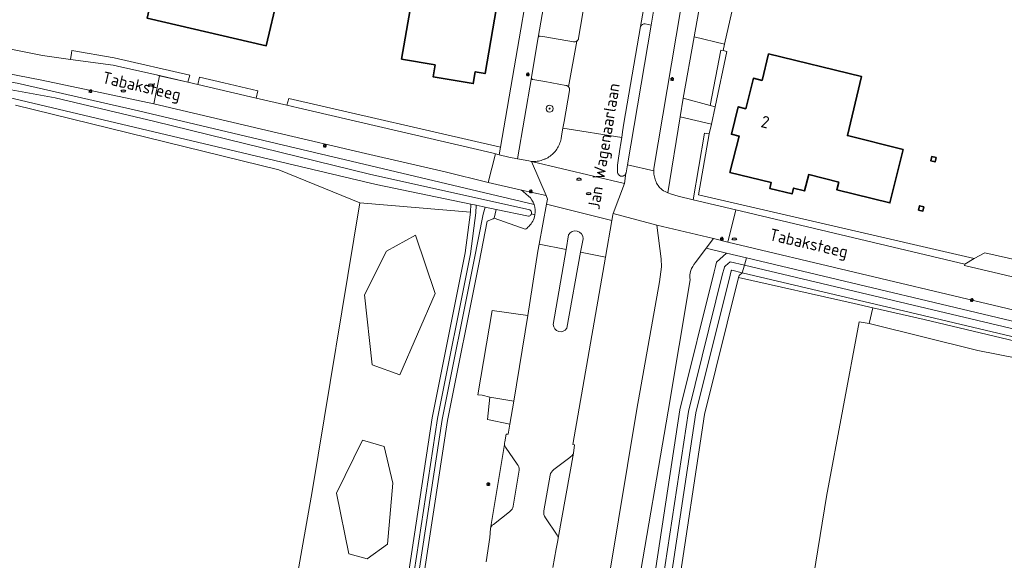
# Model space of a CAD drawing. Header units: metres. Extents: x 152610 to 160096, y 456114 to 462495.
# Tile 93 of 256: x 156441 to 156552, y 458532 to 458593. Entities that reach past the tile are written whole.
import ezdxf
from ezdxf.enums import TextEntityAlignment as Align

# ---------------------------------------------------------------- set-up
doc = ezdxf.new("R2010")
doc.units = ezdxf.units.M
doc.header["$LTSCALE"] = 0.5
doc.layers.get('0').update_dxf_attribs({"linetype": 'CONTINUOUS'})
for name, color, linetype, lineweight in [('B-PV-GR-BEPLANTING_CULTUUR_VASTE PLANTENVAK-GV', 251, 'CONTINUOUS', 18), ('B-PV-GR-BOOM-S', 251, 'CONTINUOUS', 25), ('B-PV-GR-GRAS-GV', 251, 'CONTINUOUS', 13), ('B-PV-GR-HAAG-GV', 251, 'CONTINUOUS', 13), ('B-PV-GR-HOUTWAL-GV', 251, 'CONTINUOUS', 13), ('B-PV-IE-MEUBILAIR-S', 251, 'CONTINUOUS', 25), ('B-PV-OG-BEBOUWING-GV', 6, 'CONTINUOUS', 35), ('B-PV-OG-BEBOUWING-T18', 1, 'CONTINUOUS', 18), ('B-PV-OG-TERREIN_BEGROEID-GV', 251, 'CONTINUOUS', 18), ('B-PV-OG-TERREIN_OEVER-GV', 251, 'CONTINUOUS', 18), ('B-PV-OG-TOPOGRAFIE-T18', 1, 'CONTINUOUS', 18), ('B-PV-OG-WATER_SLOOT-GV', 251, 'CONTINUOUS', 18), ('B-PV-OG-WEG-GV', 251, 'CONTINUOUS', 18), ('B-PV-VH-GESLOTENVERHARDING_ASFALT-GV', 251, 'CONTINUOUS', 18), ('B-PV-VH-HALFVERHARDING_GRASBETONSTEEN-GV', 251, 'CONTINUOUS', 18), ('B-PV-VH-ONVERHARD-GV', 251, 'CONTINUOUS', 18), ('B-PV-VH-ONVERHARD_ZAND-GV', 251, 'CONTINUOUS', 18), ('B-PV-VH-OPENVERHARDING_BETONSTRAATSTEEN-GV', 251, 'CONTINUOUS', 18), ('B-PV-VH-OPENVERHARDING_STRAATBAKSTEEN-GV', 251, 'CONTINUOUS', 18), ('B-PV-VH-OPENVERHARDING_TEGEL-GV', 251, 'CONTINUOUS', 18)]:
    doc.layers.add(name, color=color, linetype=linetype, lineweight=lineweight)
doc.styles.add('NLCS-ISO', font='NLCS-ISO.ttf')
doc.styles.add('NLCS-ISO-M750-T18', font='NLCS-ISO.ttf', dxfattribs={"height": 1.35})

# ---------------------------------------------------------------- blocks, each defined once
blk = doc.blocks.new('SIE-MEUBILAIR_PAAL_LICHTMAST-SO')
for points in [[(-0.62, 0), (-1, 0)], [(-0.71, 0.71), (-0.44, 0.44)], [(0, 1), (0, 0.62)], [(0.44, 0.44), (0.71, 0.71)], [(1, 0), (0.62, 0)], [(-0.71, -0.71), (-0.44, -0.44)], [(0, -0.62), (0, -1)], [(0.44, -0.44), (0.71, -0.71)]]:
    blk.add_lwpolyline(points)
blk.add_circle((0, 0), 0.5)
blk = doc.blocks.new('SIE-MEUBILAIR_PUT_RIOOLPUT-SO')
blk.add_ellipse((0, 0), major_axis=(1.25, 0), ratio=0.54)
blk = doc.blocks.new('SGR-BOOM_GBKN-SO')
at = {"linetype": 'ByBlock', "lineweight": 18}
h = blk.add_hatch(color=0, dxfattribs=at)
h.dxf.hatch_style = 1
edge = h.paths.add_edge_path()
edge.add_arc((0, 0), 0.25, 0, 360)
at = {"color": 0, "linetype": 'ByBlock', "lineweight": 18}
for radius in [2, 0.25]:
    blk.add_circle((0, 0), radius, dxfattribs=at)
at = {"color": 0, "linetype": 'ByBlock', "lineweight": 18, "style": 'NLCS-ISO'}
blk.add_attdef('SOORT', (2.5, 0), '', height=1.5, dxfattribs=at)

msp = doc.modelspace()

# ---------------------------------------------------------------- linework, layer by layer
at = {"layer": 'B-PV-GR-BEPLANTING_CULTUUR_VASTE PLANTENVAK-GV', "flags": 128}
for points in [[(156520.379, 458589.957), (156516.935, 458590.811), (156515.7, 458583.84), (156518.727, 458583.016), (156519.953, 458589.275), (156520.215, 458589.229)], [(156518.874, 458580.892), (156515.345, 458581.749), (156513.959, 458573.129), (156514.367, 458572.971), (156515.116, 458572.749), (156516.822, 458572.344), (156518.104, 458579.895), (156518.638, 458579.804)]]:
    msp.add_lwpolyline(points, close=True, dxfattribs=at)
at = {"layer": 'B-PV-GR-GRAS-GV', "flags": 128}
for points in [[(156408.442, 458521.719), (156468.112, 458508.001), (156473.65, 458539.32), (156479.07, 458572), (156469.902, 458575.753), (156440.067, 458583.047)], [(156741.968, 458510.285), (156716.376, 458515.591), (156689.855, 458521.509), (156623.329, 458537.539), (156617.858, 458538.778), (156616.34, 458539.85), (156614.546, 458540.459), (156582.83, 458547.895), (156564.993, 458552.159), (156549.07, 458555.29), (156536.737, 458558.339), (156535.631, 458558.55), (156531.931, 458538.76), (156530.23, 458528.3), (156529.289, 458522.328), (156529.144, 458514.112), (156529.723, 458503.182), (156530.731, 458493.506), (156660.31, 458463.511)]]:
    msp.add_lwpolyline(points, dxfattribs=at)
at = {"layer": 'B-PV-GR-HAAG-GV', "flags": 128}
for points in [[(156508.721, 458579.409), (156508.585, 458578.548), (156508.547, 458578.306), (156508.353, 458577.052), (156508.243, 458576.261), (156508.24, 458575.509), (156508.245, 458575.446), (156508.257, 458575.385), (156508.277, 458575.325), (156508.305, 458575.269), (156508.339, 458575.216), (156508.38, 458575.168), (156508.427, 458575.126), (156508.478, 458575.09), (156508.534, 458575.061), (156508.593, 458575.039), (156508.654, 458575.025), (156508.717, 458575.018), (156508.78, 458575.02), (156508.842, 458575.03), (156508.878, 458575.04), (156508.902, 458575.047), (156508.96, 458575.072), (156509.014, 458575.104), (156509.064, 458575.143), (156509.108, 458575.188), (156509.146, 458575.237), (156509.178, 458575.292), (156509.202, 458575.35), (156509.219, 458575.41), (156509.367, 458576.309), (156512.054, 458592.114), (156511.386, 458592.256)], [(156510.852, 458591.983), (156508.977, 458581.032), (156508.818, 458580.022), (156508.721, 458579.409)]]:
    msp.add_lwpolyline(points, dxfattribs=at)
at = {"layer": 'B-PV-GR-HAAG-GV'}
msp.add_lwpolyline([(156511.386, 458592.256, 0.3281206), (156510.852, 458591.983)], format="xyb", dxfattribs=at)
at = {"layer": 'B-PV-GR-HAAG-GV', "flags": 128}
for points in [[(156451.252, 458588.41), (156446.462, 458589.23), (156446.406, 458588.937), (156446.312, 458588.236), (156451.133, 458587.587), (156452.115, 458587.369), (156456.029, 458586.478), (156459.595, 458585.649), (156459.808, 458586.466)], [(156518.727, 458583.016), (156519.303, 458582.859), (156520.617, 458589.145), (156520.215, 458589.229), (156519.953, 458589.275)], [(156463.648, 458585.594), (156460.908, 458586.216), (156460.699, 458585.392), (156467.321, 458583.852), (156467.511, 458584.689)], [(156494.976, 458578.286), (156471.01, 458583.811), (156470.805, 458583.041), (156472.088, 458582.743), (156493.999, 458577.65), (156494.833, 458577.453)], [(156518.638, 458579.804), (156518.104, 458579.895), (156516.822, 458572.344), (156521.632, 458571.202), (156547.569, 458565.047), (156548.632, 458565.714), (156517.401, 458572.903)]]:
    msp.add_lwpolyline(points, close=True, dxfattribs=at)
at = {"layer": 'B-PV-GR-HOUTWAL-GV', "flags": 128}
for points in [[(156487.597, 458561.748), (156485.378, 458568.337), (156482.1, 458566.517), (156479.596, 458561.599), (156480.477, 458553.65), (156483.58, 458552.547)], [(156482.82, 458540.278), (156481.82, 458544.405), (156479.366, 458545.121), (156476.404, 458539.14), (156477.811, 458532.281), (156479.903, 458531.699), (156482.196, 458533.359)]]:
    msp.add_lwpolyline(points, close=True, dxfattribs=at)
at = {"layer": 'B-PV-OG-BEBOUWING-GV', "flags": 128}
for points in [[(156493.978, 458606.672), (156487.18, 458607.851), (156486.494, 458603.9), (156486.711, 458603.862), (156486.369, 458601.892), (156486.153, 458601.929), (156483.786, 458588.283), (156487.589, 458587.624), (156487.356, 458586.284), (156491.908, 458585.494), (156492.141, 458586.834), (156493.242, 458586.63), (156495.615, 458600.308), (156492.757, 458600.804), (156493.094, 458602.745), (156493.291, 458602.711)], [(156475.338, 458603.34), (156471.45, 458604.239), (156470.287, 458599.212), (156457.115, 458602.259), (156454.966, 458592.913), (156468.467, 458589.79), (156469.763, 458595.392), (156473.309, 458594.571)], [(156540.592, 458578.052), (156534.278, 458579.616), (156535.888, 458586.303), (156525.359, 458588.87), (156524.611, 458585.87), (156523.641, 458586.113), (156522.775, 458582.66), (156521.911, 458582.875), (156521.139, 458579.773), (156522.009, 458579.557), (156520.983, 458575.437), (156525.649, 458574.287), (156525.479, 458573.638), (156528.015, 458573.008), (156528.178, 458573.663), (156529.44, 458573.359), (156529.897, 458575.201), (156533.299, 458574.359), (156533.081, 458573.482), (156539.091, 458571.994)], [(156544.329, 458577.127), (156543.843, 458577.247), (156543.723, 458576.761), (156544.208, 458576.641)], [(156542.949, 458571.554), (156542.463, 458571.674), (156542.343, 458571.189), (156542.828, 458571.068)]]:
    msp.add_lwpolyline(points, close=True, dxfattribs=at)
at = {"layer": 'B-PV-OG-TERREIN_BEGROEID-GV', "flags": 128}
for points in [[(156500, 458595.104), (156499.268, 458590.732), (156499.275, 458590.758), (156499.291, 458590.793), (156499.314, 458590.825), (156499.343, 458590.85), (156499.377, 458590.87), (156499.414, 458590.882), (156499.452, 458590.887), (156499.491, 458590.883), (156500, 458590.795), (156503.26, 458590.235), (156503.322, 458590.227), (156503.385, 458590.227), (156503.447, 458590.236), (156503.508, 458590.252), (156503.566, 458590.275), (156503.62, 458590.306), (156503.641, 458590.322), (156503.671, 458590.344), (156503.716, 458590.387), (156503.755, 458590.436), (156503.788, 458590.49), (156503.813, 458590.547), (156503.831, 458590.607), (156503.838, 458590.642), (156505.542, 458600.588)], [(156498.178, 458572.764), (156497.904, 458572.99), (156497.558, 458573.302), (156497.362, 458573.454), (156493.615, 458574.314), (156488.711, 458575.511), (156479.697, 458577.581), (156469.693, 458579.918), (156455.735, 458583.206), (156443.051, 458585.872), (156437.577, 458586.935)], [(156440.266, 458585.533), (156453.991, 458582.428), (156498.794, 458571.797)], [(156479.07, 458572), (156473.65, 458539.32), (156468.112, 458508.001), (156468.042, 458507.605), (156480.768, 458505.072), (156482.029, 458504.821)], [(156483.279, 458505.36), (156484.088, 458526.802), (156487.269, 458547.674), (156491.009, 458566.342), (156491.588, 458570.933), (156479.07, 458572)], [(156530.731, 458493.506), (156529.723, 458503.182), (156529.144, 458514.112), (156529.289, 458522.328), (156530.23, 458528.3), (156531.931, 458538.76), (156535.631, 458558.55), (156536.737, 458558.339), (156537.144, 458560.112), (156535.034, 458560.592), (156521.963, 458563.567), (156518.085, 458548.022), (156514.963, 458527.283)]]:
    msp.add_lwpolyline(points, dxfattribs=at)
for points in [[(156498.494, 458586.131), (156498.492, 458586.176), (156496.927, 458576.994), (156498.204, 458576.741), (156498.361, 458576.716), (156498.518, 458576.699), (156498.676, 458576.691), (156498.835, 458576.69), (156498.993, 458576.697), (156499.151, 458576.712), (156499.307, 458576.735), (156499.463, 458576.766), (156499.616, 458576.805), (156499.768, 458576.852), (156499.917, 458576.906), (156500, 458576.941), (156500.063, 458576.967), (156500.205, 458577.036), (156500.345, 458577.112), (156500.479, 458577.195), (156500.61, 458577.285), (156500.736, 458577.381), (156500.857, 458577.483), (156500.973, 458577.591), (156501.083, 458577.705), (156501.187, 458577.824), (156501.285, 458577.949), (156501.377, 458578.078), (156501.462, 458578.212), (156501.54, 458578.35), (156501.611, 458578.492), (156501.675, 458578.637), (156501.731, 458578.784), (156501.78, 458578.935), (156501.821, 458579.088), (156501.855, 458579.243), (156501.861, 458579.278), (156501.955, 458579.816), (156502.064, 458580.445), (156502.198, 458581.214), (156502.808, 458584.725), (156502.816, 458584.787), (156502.816, 458584.849), (156502.808, 458584.911), (156502.792, 458584.971), (156502.768, 458585.029), (156502.737, 458585.083), (156502.701, 458585.132), (156502.699, 458585.134), (156502.656, 458585.178), (156502.608, 458585.217), (156502.554, 458585.249), (156502.497, 458585.274), (156502.437, 458585.291), (156502.388, 458585.3), (156500, 458585.722), (156498.649, 458585.96), (156498.61, 458585.974), (156498.575, 458585.995), (156498.545, 458586.022), (156498.521, 458586.055), (156498.504, 458586.092)], [(156485.378, 458568.337), (156487.597, 458561.748), (156483.58, 458552.547), (156480.477, 458553.65), (156479.596, 458561.599), (156482.1, 458566.517)], [(156520.758, 458567.56), (156519.118, 458567.95), (156518.303, 458566.867), (156520.598, 458566.321), (156522.839, 458565.787), (156593.916, 458548.862), (156652.466, 458535.045), (156698.899, 458523.696), (156747.824, 458512.068), (156782.274, 458503.415), (156785.907, 458502.946), (156786.087, 458504.488), (156784.016, 458504.981), (156695.502, 458526.038), (156688.382, 458527.732), (156592.287, 458550.565)], [(156654.465, 458532.42), (156610.097, 458542.872), (156579.294, 458550.162), (156542.969, 458558.786), (156537.144, 458560.112), (156536.737, 458558.339), (156549.07, 458555.29), (156564.993, 458552.159), (156582.83, 458547.895), (156614.546, 458540.459), (156616.34, 458539.85), (156617.858, 458538.778), (156623.329, 458537.539), (156689.855, 458521.509), (156716.376, 458515.591), (156741.968, 458510.285), (156781.599, 458500.666), (156785.532, 458499.738), (156785.64, 458500.663), (156782.276, 458501.056), (156750.601, 458509.35), (156706.755, 458519.709)], [(156479.366, 458545.121), (156481.82, 458544.405), (156482.82, 458540.278), (156482.196, 458533.359), (156479.903, 458531.699), (156477.811, 458532.281), (156476.404, 458539.14)]]:
    msp.add_lwpolyline(points, close=True, dxfattribs=at)
at = {"layer": 'B-PV-OG-TERREIN_BEGROEID-GV'}
msp.add_lwpolyline([(156498.794, 458571.797, 0.1219479), (156498.178, 458572.764)], format="xyb", dxfattribs=at)
at = {"layer": 'B-PV-OG-TERREIN_OEVER-GV', "flags": 128}
for points in [[(156498.794, 458571.797), (156453.991, 458582.428), (156440.266, 458585.533), (156431.31, 458586.979), (156417.555, 458588.042), (156414.798, 458587.764), (156414.658, 458587.762), (156414.519, 458587.745), (156414.383, 458587.711), (156414.251, 458587.663), (156414.125, 458587.6), (156414.008, 458587.523), (156413.9, 458587.433), (156413.803, 458587.331), (156413.718, 458587.219), (156413.646, 458587.098), (156413.588, 458586.97), (156413.545, 458586.836), (156413.518, 458586.699), (156413.506, 458586.558), (156413.51, 458586.418), (156413.52, 458586.351)], [(156413.52, 458586.351), (156414.215, 458586.37), (156414.199, 458586.469), (156414.2, 458586.569), (156414.216, 458586.668), (156414.235, 458586.73), (156415.579, 458586.954), (156417.145, 458587.076), (156428.482, 458586.4), (156435.377, 458585.546), (156444.572, 458583.878), (156455.862, 458581.228), (156480.146, 458575.233), (156498.298, 458571.201), (156498.365, 458571.164), (156498.422, 458571.114), (156498.468, 458571.054), (156498.501, 458570.984), (156498.518, 458570.91), (156498.519, 458570.834), (156498.505, 458570.759), (156498.886, 458570.634)], [(156440.067, 458583.047), (156469.902, 458575.753), (156479.07, 458572), (156491.588, 458570.933), (156491.627, 458571.866), (156480.914, 458574.094), (156451.437, 458581.066), (156438.529, 458584.122)], [(156484.686, 458526.745), (156487.86, 458547.57), (156491.602, 458566.245), (156492.183, 458570.858), (156492.237, 458571.739), (156491.627, 458571.866), (156491.588, 458570.933), (156491.009, 458566.342), (156487.269, 458547.674), (156484.088, 458526.802)], [(156485.83, 458526.637), (156488.99, 458547.371), (156492.57, 458565.239), (156493.502, 458569.922), (156494.147, 458570.199), (156494.275, 458570.254), (156494.519, 458571.264), (156493.266, 458571.525), (156493.047, 458570.71), (156491.982, 458565.356), (156488.399, 458547.475), (156485.232, 458526.694)], [(156498.886, 458570.634), (156498.505, 458570.759), (156498.475, 458570.689), (156498.431, 458570.627), (156498.376, 458570.575), (156498.31, 458570.536), (156498.238, 458570.511), (156498.18, 458570.503), (156494.519, 458571.264), (156494.275, 458570.254), (156497.799, 458569.005)], [(156513.133, 458527.545), (156516.27, 458548.384), (156520.154, 458563.957), (156520.307, 458564.57), (156520.31, 458564.582), (156520.353, 458564.754), (156520.492, 458564.88), (156521.006, 458565.342), (156522.616, 458564.96), (156522.839, 458565.787), (156520.598, 458566.321), (156519.823, 458565.623), (156519.457, 458565.293), (156519.337, 458564.812), (156519.184, 458564.199), (156515.288, 458548.58), (156512.143, 458527.687)], [(156514.963, 458527.283), (156518.085, 458548.022), (156521.963, 458563.567), (156522.011, 458563.759), (156522.382, 458564.093), (156521.198, 458564.373), (156521.114, 458564.297), (156520.993, 458563.809), (156517.104, 458548.218), (156513.974, 458527.424)]]:
    msp.add_lwpolyline(points, dxfattribs=at)
at = {"layer": 'B-PV-OG-TERREIN_OEVER-GV'}
for points in [[(156498.886, 458570.634, 0.126316), (156498.794, 458571.797)], [(156498.202, 458569.323, 0.1581816), (156498.886, 458570.634)], [(156497.799, 458569.005, 0.0541564), (156498.202, 458569.323)]]:
    msp.add_lwpolyline(points, format="xyb", dxfattribs=at)
at = {"layer": 'B-PV-OG-TERREIN_OEVER-GV', "flags": 128}
for points in [[(156652.466, 458535.045), (156593.916, 458548.862), (156522.839, 458565.787), (156522.616, 458564.96), (156592.996, 458548.249), (156641.654, 458536.836), (156679.628, 458527.932), (156726.771, 458516.436), (156770.147, 458505.996), (156781.876, 458502.991), (156785.849, 458502.454), (156785.907, 458502.946), (156782.274, 458503.415), (156747.824, 458512.068), (156698.899, 458523.696)], [(156586.59, 458548.927), (156541.444, 458559.594), (156522.382, 458564.093), (156522.011, 458563.759), (156521.963, 458563.567), (156535.034, 458560.592), (156537.144, 458560.112), (156542.969, 458558.786), (156579.294, 458550.162), (156610.097, 458542.872), (156654.465, 458532.42), (156706.755, 458519.709), (156750.601, 458509.35), (156782.276, 458501.056), (156785.64, 458500.663), (156785.731, 458501.443), (156781.703, 458501.959), (156736.262, 458513.269), (156683.194, 458526.005), (156635.663, 458537.326)]]:
    msp.add_lwpolyline(points, close=True, dxfattribs=at)
at = {"layer": 'B-PV-OG-WATER_SLOOT-GV', "flags": 128}
for points in [[(156438.529, 458584.122), (156451.437, 458581.066), (156480.914, 458574.094), (156491.627, 458571.866), (156492.237, 458571.739), (156493.266, 458571.525), (156494.519, 458571.264), (156498.18, 458570.503), (156498.238, 458570.511), (156498.31, 458570.536), (156498.376, 458570.575), (156498.431, 458570.627), (156498.475, 458570.689), (156498.505, 458570.759), (156498.519, 458570.834), (156498.518, 458570.91), (156498.501, 458570.984), (156498.468, 458571.054), (156498.422, 458571.114), (156498.365, 458571.164), (156498.298, 458571.201), (156480.146, 458575.233), (156455.862, 458581.228), (156444.572, 458583.878), (156435.377, 458585.546)], [(156485.232, 458526.694), (156488.399, 458547.475), (156491.982, 458565.356), (156493.047, 458570.71), (156493.266, 458571.525), (156492.237, 458571.739), (156492.183, 458570.858), (156491.602, 458566.245), (156487.86, 458547.57), (156484.686, 458526.745)], [(156513.974, 458527.424), (156517.104, 458548.218), (156520.993, 458563.809), (156521.114, 458564.297), (156521.198, 458564.373), (156522.382, 458564.093), (156522.616, 458564.96), (156521.006, 458565.342), (156520.492, 458564.88), (156520.353, 458564.754), (156520.31, 458564.582), (156520.307, 458564.57), (156520.154, 458563.957), (156516.27, 458548.384), (156513.133, 458527.545)]]:
    msp.add_lwpolyline(points, dxfattribs=at)
msp.add_lwpolyline([(156641.654, 458536.836), (156592.996, 458548.249), (156522.616, 458564.96), (156522.382, 458564.093), (156541.444, 458559.594), (156586.59, 458548.927), (156635.663, 458537.326), (156683.194, 458526.005), (156736.262, 458513.269), (156781.703, 458501.959), (156785.731, 458501.443), (156785.849, 458502.454), (156781.876, 458502.991), (156770.147, 458505.996), (156726.771, 458516.436), (156679.628, 458527.932)], close=True, dxfattribs=at)
at = {"layer": 'B-PV-OG-WEG-GV', "flags": 128}
for points in [[(156498.087, 458559.251), (156499.227, 458566.528), (156499.372, 458567.311), (156500.215, 458571.853), (156500.319, 458572.416), (156500.152, 458572.814), (156497.362, 458573.454), (156497.558, 458573.302), (156497.904, 458572.99), (156498.178, 458572.764)], [(156497.799, 458569.005), (156494.275, 458570.254), (156494.147, 458570.199), (156493.502, 458569.922), (156492.57, 458565.239), (156488.99, 458547.371), (156485.83, 458526.637)], [(156507.314, 458529.755), (156510.436, 458548.657), (156513.014, 458563.054), (156513.233, 458564.77), (156513.201, 458565.646), (156512.716, 458569.471), (156507.75, 458570.798), (156507.725, 458570.657), (156507.611, 458570.004), (156506.886, 458565.852), (156503.183, 458544.637), (156503.363, 458544.611), (156503.246, 458543.652), (156501.542, 458534.037), (156501.498, 458533.79), (156501.297, 458532.822), (156500.913, 458530.718)], [(156520.598, 458566.321), (156518.303, 458566.867), (156517.081, 458565.244)], [(156512.143, 458527.687), (156515.288, 458548.58), (156519.184, 458564.199), (156519.337, 458564.812), (156519.457, 458565.293), (156519.823, 458565.623), (156520.598, 458566.321)], [(156516.463, 458563.269), (156513.996, 458548.415), (156510.477, 458527.956)], [(156495.503, 458544.95), (156495.621, 458545.808), (156495.873, 458545.822), (156496.057, 458546.94), (156493.531, 458547.482), (156493.805, 458550.009), (156492.91, 458550.214), (156492.436, 458550.255), (156494.065, 458559.802), (156498.087, 458559.251)], [(156493.382, 458531.372), (156493.776, 458534.107), (156493.86, 458535.121), (156495.447, 458544.635)]]:
    msp.add_lwpolyline(points, dxfattribs=at)
at = {"layer": 'B-PV-OG-WEG-GV'}
for points in [[(156498.178, 458572.764, -0.1219479), (156498.794, 458571.797)], [(156498.794, 458571.797, -0.126316), (156498.886, 458570.634)], [(156498.886, 458570.634, -0.1581816), (156498.202, 458569.323)], [(156498.202, 458569.323, -0.0541564), (156497.799, 458569.005)], [(156517.081, 458565.244, 0.2278755), (156516.463, 458563.269)], [(156495.447, 458544.635, -0.1330783), (156495.503, 458544.95)]]:
    msp.add_lwpolyline(points, format="xyb", dxfattribs=at)
at = {"layer": 'B-PV-VH-GESLOTENVERHARDING_ASFALT-GV', "flags": 128}
for points in [[(156505.542, 458600.588), (156503.838, 458590.642), (156503.831, 458590.607), (156503.813, 458590.547), (156503.788, 458590.49), (156503.755, 458590.436), (156503.716, 458590.387), (156503.671, 458590.344), (156503.641, 458590.322), (156502.701, 458585.132), (156502.737, 458585.083), (156502.768, 458585.029), (156502.792, 458584.971), (156502.808, 458584.911), (156502.816, 458584.849), (156502.816, 458584.787), (156502.808, 458584.725), (156502.198, 458581.214), (156502.064, 458580.445), (156508.721, 458579.409), (156508.818, 458580.022), (156508.977, 458581.032), (156510.852, 458591.983), (156511.553, 458596.078)], [(156504.345, 458567.945), (156504.066, 458566.4), (156506.886, 458565.852), (156507.611, 458570.004), (156500.215, 458571.853), (156499.372, 458567.311), (156502.416, 458566.72), (156502.696, 458568.365)], [(156518.303, 458566.867), (156519.118, 458567.95), (156512.716, 458569.471), (156513.201, 458565.646), (156513.233, 458564.77), (156513.014, 458563.054), (156510.436, 458548.657), (156507.314, 458529.755)], [(156500.967, 458558.225), (156502.416, 458566.72), (156499.372, 458567.311), (156499.227, 458566.528), (156498.087, 458559.251), (156496.49, 458549.566)], [(156517.081, 458565.244), (156518.303, 458566.867)], [(156503.246, 458543.652), (156503.363, 458544.611), (156503.183, 458544.637), (156506.886, 458565.852), (156504.066, 458566.4), (156502.515, 458557.804)], [(156510.477, 458527.956), (156513.996, 458548.415), (156516.463, 458563.269)], [(156496.49, 458549.566), (156496.057, 458546.94), (156495.873, 458545.822), (156495.621, 458545.808), (156495.503, 458544.95)], [(156495.559, 458544.335), (156496.884, 458542.435)], [(156501.018, 458541.807), (156502.832, 458543.174)], [(156497.099, 458541.727), (156496.445, 458537.678)], [(156499.909, 458537.13), (156500.611, 458541.165)], [(156496.022, 458537.025), (156494.185, 458535.596)], [(156501.397, 458534.38), (156500.075, 458536.34)], [(156493.86, 458535.121), (156493.776, 458534.107), (156493.382, 458531.372)], [(156500.913, 458530.718), (156501.297, 458532.822), (156501.498, 458533.79), (156501.542, 458534.037)]]:
    msp.add_lwpolyline(points, dxfattribs=at)
for points in [[(156508.721, 458579.409), (156502.064, 458580.445), (156501.955, 458579.816), (156501.861, 458579.278), (156501.855, 458579.243), (156501.821, 458579.088), (156501.78, 458578.935), (156501.731, 458578.784), (156501.675, 458578.637), (156501.611, 458578.492), (156501.54, 458578.35), (156501.462, 458578.212), (156501.377, 458578.078), (156501.285, 458577.949), (156501.187, 458577.824), (156501.083, 458577.705), (156500.973, 458577.591), (156500.857, 458577.483), (156500.736, 458577.381), (156500.61, 458577.285), (156500.479, 458577.195), (156500.345, 458577.112), (156500.205, 458577.036), (156500.063, 458576.967), (156500, 458576.941), (156499.917, 458576.906), (156499.768, 458576.852), (156499.616, 458576.805), (156499.463, 458576.766), (156499.307, 458576.735), (156499.151, 458576.712), (156498.993, 458576.697), (156498.835, 458576.69), (156498.676, 458576.691), (156498.518, 458576.699), (156509.033, 458574.199), (156509.202, 458575.35), (156509.178, 458575.292), (156509.146, 458575.237), (156509.108, 458575.188), (156509.064, 458575.143), (156509.014, 458575.104), (156508.96, 458575.072), (156508.902, 458575.047), (156508.878, 458575.04), (156508.842, 458575.03), (156508.78, 458575.02), (156508.717, 458575.018), (156508.654, 458575.025), (156508.593, 458575.039), (156508.534, 458575.061), (156508.478, 458575.09), (156508.427, 458575.126), (156508.38, 458575.168), (156508.339, 458575.216), (156508.305, 458575.269), (156508.277, 458575.325), (156508.257, 458575.385), (156508.245, 458575.446), (156508.24, 458575.509), (156508.243, 458576.261), (156508.353, 458577.052), (156508.547, 458578.306), (156508.585, 458578.548)], [(156498.518, 458576.699), (156498.361, 458576.716), (156498.204, 458576.741), (156496.927, 458576.994), (156495.952, 458577.187), (156494.833, 458577.453), (156494.416, 458577.552), (156493.615, 458574.314), (156497.362, 458573.454), (156500.152, 458572.814)], [(156498.518, 458576.699), (156500.152, 458572.814), (156500.319, 458572.416), (156500.215, 458571.853), (156507.611, 458570.004), (156507.725, 458570.657), (156507.75, 458570.798), (156509.033, 458574.199)], [(156507.75, 458570.798), (156512.716, 458569.471), (156519.118, 458567.95), (156520.758, 458567.56), (156521.632, 458571.202), (156516.822, 458572.344), (156515.116, 458572.749), (156514.367, 458572.971), (156513.959, 458573.129), (156513.801, 458573.208), (156513.661, 458573.277), (156513.465, 458573.371), (156513.288, 458573.486), (156513.176, 458573.576), (156513.014, 458573.721), (156512.92, 458573.844), (156512.833, 458573.971), (156512.753, 458574.102), (156512.679, 458574.237), (156512.612, 458574.376), (156512.553, 458574.519), (156512.502, 458574.664), (156512.457, 458574.811), (156512.421, 458574.961), (156512.392, 458575.112), (156512.372, 458575.265), (156512.359, 458575.418), (156512.354, 458575.572), (156512.356, 458575.641), (156509.367, 458576.309), (156509.219, 458575.41), (156509.202, 458575.35), (156509.033, 458574.199)]]:
    msp.add_lwpolyline(points, close=True, dxfattribs=at)
at = {"layer": 'B-PV-VH-GESLOTENVERHARDING_ASFALT-GV'}
for points in [[(156502.696, 458568.365, -0.7976881), (156504.345, 458567.945)], [(156516.463, 458563.269, -0.2278755), (156517.081, 458565.244)], [(156502.515, 458557.804, -0.7362426), (156500.967, 458558.225)], [(156495.503, 458544.95, 0.1330783), (156495.447, 458544.635)], [(156495.447, 458544.635, 0.1344996), (156495.559, 458544.335)], [(156502.832, 458543.174, 0.1591778), (156503.246, 458543.652)], [(156496.884, 458542.435, -0.1739835), (156497.099, 458541.727)], [(156500.611, 458541.165, -0.1821212), (156501.018, 458541.807)], [(156496.445, 458537.678, -0.197156), (156496.022, 458537.025)], [(156500.075, 458536.34, -0.2099024), (156499.909, 458537.13)], [(156494.185, 458535.596, 0.2173586), (156493.86, 458535.121)], [(156501.542, 458534.037, 0.175396), (156501.397, 458534.38)]]:
    msp.add_lwpolyline(points, format="xyb", dxfattribs=at)
at = {"layer": 'B-PV-VH-HALFVERHARDING_GRASBETONSTEEN-GV', "flags": 128}
msp.add_lwpolyline([(156498.087, 458559.251), (156494.065, 458559.802), (156492.436, 458550.255), (156492.91, 458550.214), (156493.805, 458550.009), (156496.49, 458549.566)], close=True, dxfattribs=at)
at = {"layer": 'B-PV-VH-ONVERHARD-GV', "flags": 128}
for points in [[(156508.721, 458579.409), (156508.585, 458578.548), (156508.547, 458578.306), (156508.353, 458577.052), (156508.243, 458576.261), (156508.24, 458575.509), (156508.245, 458575.446), (156508.257, 458575.385), (156508.277, 458575.325), (156508.305, 458575.269), (156508.339, 458575.216), (156508.38, 458575.168), (156508.427, 458575.126), (156508.478, 458575.09), (156508.534, 458575.061), (156508.593, 458575.039), (156508.654, 458575.025), (156508.717, 458575.018), (156508.78, 458575.02), (156508.842, 458575.03), (156508.878, 458575.04), (156508.902, 458575.047), (156508.96, 458575.072), (156509.014, 458575.104), (156509.064, 458575.143), (156509.108, 458575.188), (156509.146, 458575.237), (156509.178, 458575.292), (156509.202, 458575.35), (156509.219, 458575.41), (156509.367, 458576.309), (156512.054, 458592.114), (156511.386, 458592.256)], [(156510.852, 458591.983), (156508.977, 458581.032), (156508.818, 458580.022), (156508.721, 458579.409)]]:
    msp.add_lwpolyline(points, dxfattribs=at)
at = {"layer": 'B-PV-VH-ONVERHARD-GV'}
msp.add_lwpolyline([(156511.386, 458592.256, 0.3281206), (156510.852, 458591.983)], format="xyb", dxfattribs=at)
at = {"layer": 'B-PV-VH-ONVERHARD_ZAND-GV', "flags": 128}
for points in [[(156451.252, 458588.41), (156446.462, 458589.23), (156446.406, 458588.937), (156446.312, 458588.236), (156451.133, 458587.587), (156452.115, 458587.369), (156456.029, 458586.478), (156456.378, 458586.397), (156459.595, 458585.649), (156459.808, 458586.466)], [(156518.727, 458583.016), (156519.303, 458582.859), (156520.617, 458589.145), (156520.215, 458589.229), (156519.953, 458589.275)], [(156463.648, 458585.594), (156460.908, 458586.216), (156460.699, 458585.392), (156467.321, 458583.852), (156467.511, 458584.689)], [(156494.976, 458578.286), (156471.01, 458583.811), (156470.805, 458583.041), (156472.088, 458582.743), (156493.999, 458577.65), (156494.416, 458577.552), (156494.833, 458577.453)], [(156518.638, 458579.804), (156518.104, 458579.895), (156516.822, 458572.344), (156521.632, 458571.202), (156547.569, 458565.047), (156548.632, 458565.714), (156517.401, 458572.903)]]:
    msp.add_lwpolyline(points, close=True, dxfattribs=at)
at = {"layer": 'B-PV-VH-OPENVERHARDING_BETONSTRAATSTEEN-GV', "flags": 128}
for points in [[(156519.42, 458617.745), (156512.369, 458575.88), (156512.358, 458575.726), (156512.356, 458575.641), (156512.354, 458575.572), (156512.359, 458575.418), (156512.372, 458575.265), (156512.392, 458575.112), (156512.421, 458574.961), (156512.457, 458574.811), (156512.502, 458574.664), (156512.553, 458574.519), (156512.612, 458574.376), (156512.679, 458574.237), (156512.753, 458574.102), (156512.833, 458573.971), (156512.92, 458573.844), (156513.014, 458573.721), (156513.176, 458573.576), (156513.288, 458573.486), (156513.465, 458573.371), (156513.661, 458573.277), (156513.801, 458573.208), (156513.959, 458573.129), (156515.345, 458581.749), (156515.7, 458583.84), (156516.935, 458590.811), (156517.604, 458594.588)], [(156500, 458607.468), (156494.976, 458578.286), (156494.833, 458577.453), (156495.952, 458577.187), (156496.927, 458576.994), (156498.492, 458586.176), (156498.498, 458586.212), (156499.268, 458590.732), (156500, 458595.104)], [(156502.696, 458568.365), (156502.416, 458566.72), (156500.967, 458558.225)], [(156502.515, 458557.804), (156504.066, 458566.4), (156504.345, 458567.945)], [(156495.447, 458544.635), (156493.86, 458535.121)], [(156496.884, 458542.435), (156495.559, 458544.335)], [(156502.832, 458543.174), (156501.018, 458541.807)], [(156501.542, 458534.037), (156503.246, 458543.652)], [(156496.445, 458537.678), (156497.099, 458541.727)], [(156500.611, 458541.165), (156499.909, 458537.13)], [(156494.185, 458535.596), (156496.022, 458537.025)], [(156500.075, 458536.34), (156501.397, 458534.38)]]:
    msp.add_lwpolyline(points, dxfattribs=at)
for points in [[(156517.604, 458594.588), (156516.935, 458590.811), (156520.379, 458589.957), (156521.212, 458593.636), (156520.74, 458593.76)], [(156499.491, 458590.883), (156499.452, 458590.887), (156499.414, 458590.882), (156499.377, 458590.87), (156499.343, 458590.85), (156499.314, 458590.825), (156499.291, 458590.793), (156499.275, 458590.758), (156499.268, 458590.732), (156498.498, 458586.212), (156498.492, 458586.176), (156498.494, 458586.131), (156498.504, 458586.092), (156498.521, 458586.055), (156498.545, 458586.022), (156498.575, 458585.995), (156498.61, 458585.974), (156498.649, 458585.96), (156500, 458585.722), (156502.388, 458585.3), (156502.437, 458585.291), (156502.497, 458585.274), (156502.554, 458585.249), (156502.608, 458585.217), (156502.656, 458585.178), (156502.699, 458585.134), (156502.701, 458585.132), (156503.641, 458590.322), (156503.62, 458590.306), (156503.566, 458590.275), (156503.508, 458590.252), (156503.447, 458590.236), (156503.385, 458590.227), (156503.322, 458590.227), (156503.26, 458590.235), (156500, 458590.795)], [(156515.7, 458583.84), (156515.345, 458581.749), (156518.874, 458580.892), (156519.303, 458582.859), (156518.727, 458583.016)], [(156555.535, 458563.019), (156554.731, 458564.292), (156554.03, 458565.403), (156549.841, 458566.357), (156548.632, 458565.714), (156547.569, 458565.047), (156547.547, 458564.907)]]:
    msp.add_lwpolyline(points, close=True, dxfattribs=at)
at = {"layer": 'B-PV-VH-OPENVERHARDING_BETONSTRAATSTEEN-GV'}
for points in [[(156504.345, 458567.945, 0.7976881), (156502.696, 458568.365)], [(156500.967, 458558.225, 0.7362426), (156502.515, 458557.804)], [(156495.559, 458544.335, -0.1344996), (156495.447, 458544.635)], [(156503.246, 458543.652, -0.1591778), (156502.832, 458543.174)], [(156497.099, 458541.727, 0.1739835), (156496.884, 458542.435)], [(156501.018, 458541.807, 0.1821212), (156500.611, 458541.165)], [(156496.022, 458537.025, 0.197156), (156496.445, 458537.678)], [(156499.909, 458537.13, 0.2099024), (156500.075, 458536.34)], [(156493.86, 458535.121, -0.2173586), (156494.185, 458535.596)], [(156501.397, 458534.38, -0.175396), (156501.542, 458534.037)]]:
    msp.add_lwpolyline(points, format="xyb", dxfattribs=at)
at = {"layer": 'B-PV-VH-OPENVERHARDING_STRAATBAKSTEEN-GV', "flags": 128}
for points in [[(156512.638, 458595.551), (156512.054, 458592.114), (156509.367, 458576.309), (156512.356, 458575.641), (156512.358, 458575.726), (156512.369, 458575.88), (156519.42, 458617.745)], [(156511.553, 458596.078), (156510.852, 458591.983)], [(156511.386, 458592.256), (156512.054, 458592.114), (156512.638, 458595.551)], [(156555.535, 458563.019), (156547.547, 458564.907), (156547.569, 458565.047), (156521.632, 458571.202), (156520.758, 458567.56), (156592.287, 458550.565)]]:
    msp.add_lwpolyline(points, dxfattribs=at)
at = {"layer": 'B-PV-VH-OPENVERHARDING_STRAATBAKSTEEN-GV'}
msp.add_lwpolyline([(156510.852, 458591.983, -0.3281206), (156511.386, 458592.256)], format="xyb", dxfattribs=at)
at = {"layer": 'B-PV-VH-OPENVERHARDING_STRAATBAKSTEEN-GV', "flags": 128}
for points in [[(156432.516, 458590.807), (156432.262, 458587.642), (156437.577, 458586.935), (156443.051, 458585.872), (156455.735, 458583.206), (156456.378, 458586.397), (156456.029, 458586.478), (156452.115, 458587.369), (156451.133, 458587.587), (156446.312, 458588.236), (156443.141, 458588.663)], [(156494.416, 458577.552), (156493.999, 458577.65), (156472.088, 458582.743), (156470.805, 458583.041), (156467.321, 458583.852), (156460.699, 458585.392), (156459.595, 458585.649), (156456.378, 458586.397), (156455.735, 458583.206), (156469.693, 458579.918), (156479.697, 458577.581), (156488.711, 458575.511), (156493.615, 458574.314)]]:
    msp.add_lwpolyline(points, close=True, dxfattribs=at)
at = {"layer": 'B-PV-VH-OPENVERHARDING_TEGEL-GV', "flags": 128}
msp.add_lwpolyline([(156496.49, 458549.566), (156493.805, 458550.009), (156493.531, 458547.482), (156496.057, 458546.94)], close=True, dxfattribs=at)

# ---------------------------------------------------------------- block references
at = {"layer": 'B-PV-GR-BOOM-S', "xscale": 0.2, "yscale": 0.2, "zscale": 0.2}
msp.add_blockref('SGR-BOOM_GBKN-SO', (156500.558, 458582.666), dxfattribs=at)
at = {"layer": 'B-PV-IE-MEUBILAIR-S', "xscale": 0.2, "yscale": 0.2, "zscale": 0.2}
for name, p in [('SIE-MEUBILAIR_PAAL_LICHTMAST-SO', (156498.087, 458586.54)), ('SIE-MEUBILAIR_PAAL_LICHTMAST-SO', (156514.438, 458586.025)), ('SIE-MEUBILAIR_PAAL_LICHTMAST-SO', (156448.555, 458584.643)), ('SIE-MEUBILAIR_PUT_RIOOLPUT-SO', (156452.292, 458584.66)), ('SIE-MEUBILAIR_PUT_RIOOLPUT-SO', (156455.369, 458585.352)), ('SIE-MEUBILAIR_PAAL_LICHTMAST-SO', (156475.094, 458578.452)), ('SIE-MEUBILAIR_PUT_RIOOLPUT-SO', (156503.882, 458574.679)), ('SIE-MEUBILAIR_PAAL_LICHTMAST-SO', (156498.427, 458573.305)), ('SIE-MEUBILAIR_PUT_RIOOLPUT-SO', (156504.986, 458573.042)), ('SIE-MEUBILAIR_PAAL_LICHTMAST-SO', (156520.058, 458567.944)), ('SIE-MEUBILAIR_PUT_RIOOLPUT-SO', (156521.475, 458567.923)), ('SIE-MEUBILAIR_PAAL_LICHTMAST-SO', (156548.38, 458560.997)), ('SIE-MEUBILAIR_PAAL_LICHTMAST-SO', (156493.612, 458540.161))]:
    msp.add_blockref(name, p, dxfattribs=at)

# ---------------------------------------------------------------- texts
at = {"layer": 'B-PV-OG-BEBOUWING-T18', "style": 'NLCS-ISO-M750-T18'}
msp.add_text('2', height=1.35, rotation=346, dxfattribs=at).set_placement((156524.979, 458581.156), align=Align.MIDDLE)
at = {"layer": 'B-PV-OG-TOPOGRAFIE-T18', "style": 'NLCS-ISO-M750-T18'}
for s, rotation, p in [('Tabaksteeg', 346.9, (156454.316, 458585.018)), ('Jan Wagenaarlaan', 80.7, (156506.89, 458578.375)), ('Tabaksteeg', 346.9, (156529.865, 458567.241))]:
    msp.add_text(s, height=1.35, rotation=rotation, dxfattribs=at).set_placement(p, align=Align.MIDDLE)

doc.saveas('drawing.dxf')
